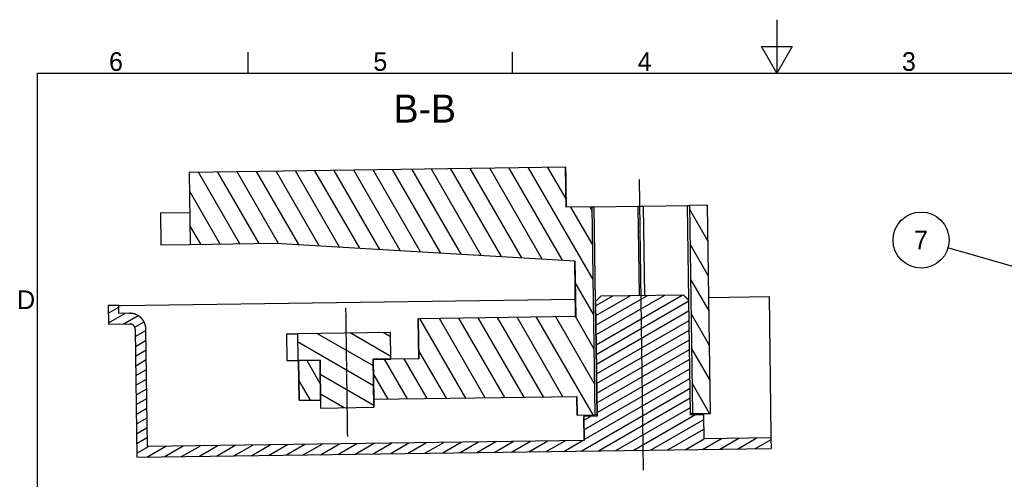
# Model space of a CAD drawing. Extents: x 553 to 1147, y -554 to 286.
# Tile 40 of 49: x 566 to 935, y 114 to 286. Entities that reach past the tile are written whole.
import ezdxf

# ---------------------------------------------------------------- set-up
doc = ezdxf.new("R2010")
doc.units = 0
doc.header["$LTSCALE"] = 2
doc.linetypes.add('CHAIN', pattern=[0.3543, 0.2362, -0.0295, 0.0591, -0.0295])
doc.layers.get('0').update_dxf_attribs({"linetype": 'CONTINUOUS'})
for name, color, linetype in [('AXE_DE_CONSTRUCTION__ISO_', 7, 'CHAIN'), ('CADRE__ISO_', 7, 'CONTINUOUS'), ('COUPE_LOCALE', 7, 'CONTINUOUS'), ('HACHURE__ISO_', 7, 'CONTINUOUS'), ('SYMBOLE__ISO_', 7, 'CONTINUOUS'), ('VISIBLE__ISO_', 7, 'CONTINUOUS')]:
    doc.layers.add(name, color=color, linetype=linetype)
doc.styles.add('TEXTE_DE_NOTE__ISO_', font='txt')

# ---------------------------------------------------------------- blocks, each defined once
blk = doc.blocks.new('*U31')
at = {"layer": 'CADRE__ISO_', "style": 'TEXTE_DE_NOTE__ISO_'}
blk.add_text('3', height=3.5, dxfattribs=at).set_placement((171.93, 410.4))
blk = doc.blocks.new('*U33')
at = {"layer": 'CADRE__ISO_', "style": 'TEXTE_DE_NOTE__ISO_'}
blk.add_text('4', height=3.5, dxfattribs=at).set_placement((122.44, 410.4))
blk = doc.blocks.new('*U35')
at = {"layer": 'CADRE__ISO_', "style": 'TEXTE_DE_NOTE__ISO_'}
blk.add_text('5', height=3.5, dxfattribs=at).set_placement((72.93, 410.4))
blk = doc.blocks.new('*U37')
at = {"layer": 'CADRE__ISO_', "style": 'TEXTE_DE_NOTE__ISO_'}
blk.add_text('6', height=3.5, dxfattribs=at).set_placement((23.43, 410.4))
blk = doc.blocks.new('*U45')
at = {"layer": 'CADRE__ISO_', "style": 'TEXTE_DE_NOTE__ISO_'}
blk.add_text('D', height=3.5, dxfattribs=at).set_placement((6.21, 365.75))
blk = doc.blocks.new('CADRES_DEFAULT_BORDER')
at = {"layer": 'CADRE__ISO_'}
for p, q in [((49.5, 410), (49.5, 413.9)), ((99, 410), (99, 413.9))]:
    blk.add_line(p, q, dxfattribs=at)
at = {"layer": 'CADRE__ISO_', "flags": 128}
for points in [[(148.5, 420), (148.5, 410), (145.61, 415), (151.39, 415), (148.5, 410)], [(10, 10), (10, 410), (287, 410), (287, 10), (10, 10)]]:
    blk.add_lwpolyline(points, dxfattribs=at)
at = {"layer": 'COUPE_LOCALE'}
for name in ['*U37', '*U35', '*U33', '*U31', '*U45']:
    blk.add_blockref(name, (0, 0), dxfattribs=at)
blk = doc.blocks.new('*U63')
at = {"layer": 'SYMBOLE__ISO_'}
blk.add_text('B-B', height=10.5, dxfattribs=at).set_placement((706.36, 247.31))
blk = doc.blocks.new('*X64')
at = {"color": 0}
for p, q in [((782.04, 178.6), (788.45, 182.31)), ((782.09, 174.97), (794.96, 182.4)), ((782.14, 171.33), (801.46, 182.49)), ((782.19, 167.69), (807.97, 182.58)), ((782.24, 164.05), (814.47, 182.67)), ((599.52, 175.88), (603.49, 178.17)), ((782.29, 160.42), (816.99, 180.45)), ((599.57, 172.24), (605.71, 175.79)), ((605.12, 171.78), (610.66, 174.98)), ((782.34, 156.78), (817.04, 176.82)), ((609.44, 170.61), (612.91, 172.61)), ((782.39, 153.14), (817.09, 173.18)), ((609.64, 167.06), (613.61, 169.35)), ((782.44, 149.51), (817.14, 169.54)), ((609.69, 163.42), (613.66, 165.71)), ((782.49, 145.87), (817.19, 165.9)), ((609.74, 159.78), (613.71, 162.08)), ((782.54, 142.23), (817.24, 162.27)), ((782.59, 138.59), (817.29, 158.63)), ((609.79, 156.15), (613.76, 158.44)), ((777.67, 132.09), (817.34, 154.99)), ((609.84, 152.51), (613.81, 154.8)), ((777.72, 128.45), (817.39, 151.35)), ((609.89, 148.87), (613.86, 151.16)), ((609.94, 145.23), (613.91, 147.53)), ((776.6, 124.14), (817.44, 147.72)), ((609.99, 141.6), (613.96, 143.89)), ((783.11, 124.23), (817.49, 144.08)), ((610.04, 137.96), (614.01, 140.25)), ((789.61, 124.32), (817.54, 140.44)), ((610.09, 134.32), (614.06, 136.61)), ((777.62, 135.73), (780.15, 137.19)), ((796.12, 124.41), (819.19, 137.73)), ((610.14, 130.69), (614.11, 132.98)), ((802.62, 124.5), (822.6, 136.03)), ((610.19, 127.05), (614.16, 129.34)), ((809.13, 124.59), (822.65, 132.4)), ((610.24, 123.41), (614.56, 125.91)), ((613.97, 121.9), (621.07, 126)), ((620.48, 121.99), (627.57, 126.09)), ((626.98, 122.08), (634.08, 126.18)), ((633.49, 122.17), (640.58, 126.27)), ((639.99, 122.26), (647.09, 126.35)), ((646.5, 122.35), (653.6, 126.44)), ((653, 122.44), (660.1, 126.53)), ((659.51, 122.53), (666.61, 126.62)), ((666.01, 122.62), (673.11, 126.71)), ((672.52, 122.7), (679.62, 126.8)), ((679.02, 122.79), (686.12, 126.89)), ((685.53, 122.88), (692.63, 126.98)), ((692.03, 122.97), (699.13, 127.07)), ((698.54, 123.06), (705.64, 127.16)), ((705.04, 123.15), (712.14, 127.25)), ((711.55, 123.24), (718.65, 127.34)), ((718.05, 123.33), (725.15, 127.43)), ((724.56, 123.42), (731.66, 127.52)), ((731.06, 123.51), (738.16, 127.61)), ((737.57, 123.6), (744.67, 127.7)), ((744.07, 123.69), (751.17, 127.79)), ((750.58, 123.78), (757.68, 127.88)), ((757.09, 123.87), (764.18, 127.97)), ((763.59, 123.96), (770.69, 128.06)), ((770.1, 124.05), (777.19, 128.15)), ((815.63, 124.68), (822.73, 128.77)), ((822.14, 124.77), (829.24, 128.86)), ((828.64, 124.85), (835.74, 128.95)), ((835.15, 124.94), (842.25, 129.04)), ((841.65, 125.03), (847.75, 128.56))]:
    blk.add_line(p, q, dxfattribs=at)
blk = doc.blocks.new('*X65')
at = {"color": 0}
for p, q in [((648.73, 201.88), (633.26, 228.67)), ((656, 201.98), (640.53, 228.77)), ((663.32, 202), (647.81, 228.87)), ((670.92, 201.55), (655.08, 228.97)), ((678.51, 201.1), (662.36, 229.07)), ((686.1, 200.66), (669.63, 229.18)), ((693.69, 200.21), (676.91, 229.28)), ((701.28, 199.76), (684.18, 229.38)), ((708.87, 199.31), (691.46, 229.48)), ((716.47, 198.86), (698.73, 229.58)), ((724.06, 198.41), (706.01, 229.68)), ((731.65, 197.96), (713.28, 229.78)), ((739.24, 197.51), (720.55, 229.88)), ((746.83, 197.06), (727.83, 229.98)), ((754.42, 196.61), (735.1, 230.08)), ((762.02, 196.16), (742.38, 230.18)), ((769.61, 195.72), (749.65, 230.28)), ((781.13, 188.45), (756.93, 230.38)), ((770.97, 218.75), (764.2, 230.48)), ((641.45, 201.78), (629.92, 221.77)), ((780.95, 201.46), (772.79, 215.59)), ((780.78, 214.47), (780.07, 215.69)), ((824.19, 202.78), (817.29, 214.73)), ((824.01, 215.79), (823.72, 216.3)), ((634.18, 201.68), (630.09, 208.76)), ((824.37, 189.77), (817.47, 201.72)), ((824.55, 176.76), (817.65, 188.71)), ((781.31, 175.44), (774.41, 187.39)), ((733.45, 144.05), (716.26, 173.81)), ((740.72, 144.15), (723.54, 173.91)), ((748, 144.25), (730.81, 174.01)), ((755.27, 144.35), (738.09, 174.11)), ((762.55, 144.45), (745.36, 174.21)), ((769.82, 144.55), (752.63, 174.31)), ((781.1, 137.7), (759.91, 174.41)), ((781.67, 149.42), (767.18, 174.51)), ((781.49, 162.43), (774.46, 174.61)), ((824.72, 163.75), (817.82, 175.7)), ((824.9, 150.74), (818, 162.69)), ((711.62, 143.75), (703.03, 158.63)), ((718.9, 143.85), (710.31, 158.73)), ((726.17, 143.95), (715.76, 161.98)), ((678.94, 149.56), (673.93, 158.23)), ((704.35, 143.65), (698.84, 153.18)), ((675.25, 143.24), (670.9, 150.78)), ((824.75, 138.3), (818.18, 149.68))]:
    blk.add_line(p, q, dxfattribs=at)
blk = doc.blocks.new('*X66')
at = {"color": 0}
for p, q in [((698.8, 156.07), (677.66, 168.28)), ((705.38, 159.61), (690.07, 168.45)), ((705.28, 167), (702.47, 168.62)), ((698.91, 148.68), (670.44, 165.12)), ((699.01, 141.29), (678.89, 152.91)), ((687.82, 140.42), (678.99, 145.52))]:
    blk.add_line(p, q, dxfattribs=at)
blk = doc.blocks.new('*U85')
at = {"layer": 'SYMBOLE__ISO_', "linetype": 'CONTINUOUS'}
for p, q in [((205.02, 370.79), (204.58, 370.61)), ((205.46, 370.61), (205.02, 370.79)), ((204.58, 370.61), (204.4, 370.17)), ((204.4, 370.17), (204.58, 369.72)), ((205.02, 369.54), (204.58, 369.72)), ((205.46, 369.72), (205.02, 369.54)), ((205.46, 370.61), (205.65, 370.17)), ((205.65, 370.17), (205.46, 369.72))]:
    blk.add_line(p, q, dxfattribs=at)
for points in [[(205.02, 370.79), (204.58, 370.61), (205.46, 370.61)], [(204.58, 370.61), (204.4, 370.17), (205.65, 370.17)], [(204.4, 370.17), (204.58, 369.72), (205.46, 369.72)]]:
    blk.add_solid(points, dxfattribs=at)
at = {"layer": 'SYMBOLE__ISO_', "linetype": 'CONTINUOUS', "extrusion": (0, 0, -1)}
for points in [[(-204.4, 370.17), (-205.65, 370.17), (-205.46, 369.72)], [(-204.58, 370.61), (-205.46, 370.61), (-205.65, 370.17)], [(-204.58, 369.72), (-205.46, 369.72), (-205.02, 369.54)]]:
    blk.add_solid(points, dxfattribs=at)
blk = doc.blocks.new('*U86')
at = {"layer": 'SYMBOLE__ISO_', "style": 'TEXTE_DE_NOTE__ISO_'}
blk.add_text('7', height=3.5, dxfattribs=at).set_placement((174.18, 376.93))
blk = doc.blocks.new('REPÈRE11')
at = {"layer": 'SYMBOLE__ISO_'}
for q in [(180.55, 377.23), (204.42, 370.34)]:
    blk.add_line((202.62, 370.86), q, dxfattribs=at)
for centre, radius in [((175.52, 378.68), 5.25), ((205.02, 370.17), 0.625)]:
    blk.add_circle(centre, radius, dxfattribs=at)
at = {"layer": 'COUPE_LOCALE'}
blk.add_blockref('*U86', (0, 0), dxfattribs=at)
at = {"layer": 'SYMBOLE__ISO_', "linetype": 'CONTINUOUS'}
blk.add_blockref('*U85', (0, 0), dxfattribs=at)

msp = doc.modelspace()

# ---------------------------------------------------------------- linework, layer by layer
at = {"layer": 'AXE_DE_CONSTRUCTION__ISO_', "linetype": 'CHAIN'}
for p, q in [((799.99, 116.98), (798.49, 226.16)), ((689.19, 129.57), (688.53, 177.86))]:
    msp.add_line(p, q, dxfattribs=at)
at = {"layer": 'VISIBLE__ISO_'}
for p, q in [((770.81, 230.57), (629.82, 228.63)), ((771.01, 215.57), (770.81, 230.57)), ((770.81, 230.57), (770.81, 230.57)), ((629.82, 228.63), (630.19, 201.63)), ((780.76, 215.7), (771.01, 215.57)), ((780.76, 215.7), (781.54, 215.71)), ((781.83, 137.71), (780.76, 215.7)), ((781.54, 215.71), (798.01, 215.94)), ((782.03, 180.25), (781.54, 215.71)), ((798.01, 215.94), (800.01, 215.97)), ((798.47, 182.44), (798.01, 215.94)), ((800.01, 215.97), (816.48, 216.2)), ((800.47, 182.47), (800.01, 215.97)), ((816.48, 216.2), (817.27, 216.21)), ((816.97, 180.73), (816.48, 216.2)), ((824, 216.3), (817.27, 216.21)), ((817.27, 216.21), (818.34, 138.21)), ((825.07, 138.31), (824, 216.3)), ((824, 216.3), (824.01, 216.3)), ((825.08, 138.31), (824.01, 216.3)), ((619.03, 213.48), (630.03, 213.63)), ((619.03, 213.48), (619.19, 201.48)), ((619.19, 201.48), (630.19, 201.63)), ((630.19, 201.63), (662.19, 202.07)), ((662.19, 202.07), (774.3, 195.44)), ((774.58, 174.62), (774.29, 195.44)), ((774.3, 195.44), (774.59, 174.62)), ((604.39, 178.77), (774.49, 181.11)), ((783.97, 182.25), (782, 180.22)), ((783.97, 182.25), (783.99, 182.25)), ((814.96, 182.67), (783.99, 182.25)), ((814.96, 182.67), (814.97, 182.67)), ((814.97, 182.67), (817, 180.7)), ((824.48, 181.8), (847.01, 182.11)), ((847.01, 182.11), (847.73, 130.12)), ((603.48, 178.76), (599.48, 178.7)), ((599.48, 178.7), (599.57, 171.7)), ((603.48, 178.76), (604.39, 178.77)), ((603.52, 175.76), (603.48, 178.76)), ((782.01, 180.22), (782, 180.22)), ((782.59, 137.22), (782, 180.22)), ((782.01, 180.22), (782.61, 137.22)), ((817.58, 137.7), (816.99, 180.7)), ((817, 180.7), (816.99, 180.7)), ((817.59, 137.7), (817, 180.7)), ((607.52, 175.81), (603.52, 175.76)), ((607.52, 175.81), (608.43, 175.83)), ((715.58, 173.8), (715.6, 173.8)), ((715.79, 158.8), (715.58, 173.8)), ((774.59, 174.62), (715.6, 173.8)), ((715.6, 173.8), (715.8, 158.8)), ((599.57, 171.7), (607.57, 171.81)), ((609.6, 169.84), (610.26, 121.85)), ((614.21, 125.9), (613.6, 169.9)), ((666.29, 168.12), (670.4, 168.18)), ((666.29, 168.12), (666.43, 158.12)), ((705.25, 168.66), (670.4, 168.18)), ((670.4, 168.18), (670.53, 158.18)), ((705.39, 158.66), (705.25, 168.66)), ((715.8, 158.8), (698.77, 158.57)), ((698.77, 158.57), (705.39, 158.66)), ((666.43, 158.12), (670.53, 158.18)), ((670.53, 158.18), (678.82, 158.29)), ((671, 143.19), (670.79, 158.18)), ((678.82, 158.29), (670.8, 158.18)), ((670.8, 158.18), (671.01, 143.19)), ((679.02, 143.3), (678.82, 158.29)), ((678.82, 158.29), (679.06, 140.3)), ((698.77, 158.57), (698.98, 143.57)), ((699.02, 140.57), (698.77, 158.57)), ((698.98, 143.57), (775, 144.62)), ((775.09, 137.62), (774.99, 144.62)), ((775, 144.62), (775.1, 137.62)), ((671.01, 143.19), (671, 143.19)), ((671.01, 143.19), (679.02, 143.3)), ((679, 143.3), (679.04, 140.3)), ((679.06, 140.3), (679.04, 140.3)), ((679.06, 140.3), (699.02, 140.57)), ((699, 143.57), (699.04, 140.57)), ((699.04, 140.57), (699.02, 140.57)), ((775.09, 137.62), (775.1, 137.62)), ((775.1, 137.62), (781.83, 137.71)), ((777.6, 137.15), (777.59, 137.15)), ((777.72, 128.15), (777.59, 137.15)), ((782.61, 137.22), (777.6, 137.15)), ((777.6, 137.15), (777.73, 128.15)), ((782.59, 137.72), (781.83, 137.71)), ((818.34, 138.21), (817.58, 138.2)), ((822.58, 137.77), (817.58, 137.7)), ((818.34, 138.21), (825.07, 138.31)), ((822.7, 128.77), (822.58, 137.77)), ((822.59, 137.77), (822.58, 137.77)), ((822.71, 128.77), (822.59, 137.77)), ((825.07, 138.31), (825.08, 138.31)), ((847.74, 129.12), (822.7, 128.77)), ((847.73, 130.12), (847.74, 129.12)), ((847.74, 129.12), (847.8, 125.12)), ((777.73, 128.15), (614.21, 125.9)), ((610.26, 121.85), (847.8, 125.12))]:
    msp.add_line(p, q, dxfattribs=at)
at = {"layer": 'VISIBLE__ISO_', "flags": 128}
for points in [[(783.99, 182.25), (783.91, 182.17), (783.83, 182.09), (783.75, 182.01), (783.68, 181.92), (783.6, 181.84), (783.52, 181.76), (783.44, 181.68), (783.36, 181.6), (783.28, 181.51), (783.19, 181.43), (783.11, 181.35), (783.03, 181.26), (782.95, 181.18), (782.87, 181.09), (782.78, 181.01), (782.7, 180.92), (782.62, 180.84), (782.53, 180.75), (782.45, 180.66), (782.36, 180.57), (782.27, 180.49), (782.19, 180.4), (782.1, 180.31), (782.01, 180.22)], [(816.99, 180.7), (816.9, 180.79), (816.81, 180.87), (816.72, 180.96), (816.63, 181.05), (816.54, 181.13), (816.46, 181.22), (816.37, 181.3), (816.28, 181.38), (816.2, 181.47), (816.11, 181.55), (816.03, 181.63), (815.94, 181.72), (815.86, 181.8), (815.77, 181.88), (815.69, 181.96), (815.61, 182.04), (815.52, 182.12), (815.44, 182.2), (815.36, 182.28), (815.28, 182.36), (815.2, 182.44), (815.12, 182.52), (815.04, 182.59), (814.96, 182.67)]]:
    msp.add_lwpolyline(points, dxfattribs=at)
at = {"layer": 'VISIBLE__ISO_'}
for points in [[(770.81, 230.57, 0), (770.81, 230.39, 0), (770.81, 230.2, 0), (770.82, 230.02, 0), (770.82, 229.84, 0), (770.82, 229.66, 0), (770.82, 229.48, 0), (770.83, 229.3, 0), (770.83, 229.12, 0), (770.83, 228.94, 0), (770.83, 228.77, 0), (770.84, 228.59, 0), (770.84, 228.41, 0), (770.84, 228.24, 0), (770.84, 228.06, 0), (770.85, 227.89, 0), (770.85, 227.72, 0), (770.85, 227.54, 0), (770.85, 227.37, 0), (770.86, 227.2, 0), (770.86, 227.03, 0), (770.86, 226.86, 0), (770.86, 226.69, 0), (770.86, 226.52, 0), (770.87, 226.35, 0), (770.87, 226.19, 0), (770.87, 226.02, 0), (770.87, 225.85, 0), (770.88, 225.69, 0), (770.88, 225.53, 0), (770.88, 225.37, 0), (770.88, 225.2, 0), (770.88, 225.04, 0), (770.89, 224.88, 0), (770.89, 224.72, 0), (770.89, 224.57, 0), (770.89, 224.41, 0), (770.89, 224.25, 0), (770.9, 224.1, 0), (770.9, 223.95, 0), (770.9, 223.79, 0), (770.9, 223.64, 0), (770.91, 223.49, 0), (770.91, 223.34, 0), (770.91, 223.19, 0), (770.91, 223.05, 0), (770.91, 222.9, 0), (770.92, 222.75, 0), (770.92, 222.61, 0), (770.92, 222.47, 0), (770.92, 222.33, 0), (770.92, 222.19, 0), (770.93, 222.05, 0), (770.93, 221.91, 0), (770.93, 221.77, 0), (770.93, 221.63, 0), (770.93, 221.5, 0), (770.93, 221.37, 0), (770.94, 221.23, 0), (770.94, 221.1, 0), (770.94, 220.97, 0), (770.94, 220.84, 0), (770.94, 220.72, 0), (770.95, 220.59, 0), (770.95, 220.47, 0), (770.95, 220.34, 0), (770.95, 220.22, 0), (770.95, 220.1, 0), (770.96, 219.98, 0), (770.96, 219.86, 0), (770.96, 219.75, 0), (770.96, 219.63, 0), (770.96, 219.52, 0), (770.96, 219.41, 0), (770.96, 219.29, 0), (770.97, 219.19, 0), (770.97, 219.08, 0), (770.97, 218.97, 0), (770.97, 218.86, 0), (770.97, 218.76, 0), (770.97, 218.66, 0), (770.97, 218.56, 0), (770.98, 218.46, 0), (770.98, 218.36, 0), (770.98, 218.26, 0), (770.98, 218.17, 0), (770.98, 218.07, 0), (770.98, 217.98, 0), (770.98, 217.89, 0), (770.99, 217.8, 0), (770.99, 217.71, 0), (770.99, 217.63, 0), (770.99, 217.54, 0), (770.99, 217.46, 0), (770.99, 217.38, 0), (770.99, 217.3, 0), (770.99, 217.22, 0), (770.99, 217.14, 0), (771, 217.07, 0), (771, 216.99, 0), (771, 216.92, 0), (771, 216.85, 0), (771, 216.78, 0), (771, 216.72, 0), (771, 216.65, 0), (771, 216.59, 0), (771, 216.52, 0), (771, 216.46, 0), (771, 216.4, 0), (771, 216.35, 0), (771.01, 216.29, 0), (771.01, 216.24, 0), (771.01, 216.18, 0), (771.01, 216.13, 0), (771.01, 216.08, 0), (771.01, 216.04, 0), (771.01, 215.99, 0), (771.01, 215.94, 0), (771.01, 215.9, 0), (771.01, 215.86, 0), (771.01, 215.82, 0), (771.01, 215.78, 0), (771.01, 215.75, 0), (771.01, 215.71, 0), (771.01, 215.68, 0), (771.01, 215.65, 0), (771.01, 215.62, 0), (771.02, 215.6, 0), (771.02, 215.57, 0)], [(774.29, 195.44, 0), (774.29, 195.44, 0), (774.29, 195.44, 0), (774.29, 195.44, 0), (774.29, 195.44, 0), (774.29, 195.44, 0), (774.29, 195.44, 0), (774.29, 195.44, 0), (774.29, 195.44, 0), (774.29, 195.44, 0), (774.29, 195.44, 0), (774.29, 195.44, 0), (774.29, 195.44, 0), (774.29, 195.44, 0), (774.29, 195.44, 0), (774.29, 195.44, 0), (774.29, 195.44, 0), (774.29, 195.44, 0), (774.29, 195.44, 0), (774.29, 195.44, 0), (774.29, 195.44, 0), (774.29, 195.44, 0), (774.29, 195.44, 0), (774.29, 195.44, 0), (774.29, 195.44, 0), (774.29, 195.44, 0), (774.29, 195.44, 0), (774.29, 195.44, 0), (774.29, 195.44, 0), (774.29, 195.44, 0), (774.29, 195.44, 0), (774.29, 195.44, 0), (774.29, 195.44, 0), (774.29, 195.44, 0), (774.29, 195.44, 0), (774.29, 195.44, 0), (774.29, 195.44, 0), (774.29, 195.44, 0), (774.29, 195.44, 0), (774.29, 195.44, 0), (774.29, 195.44, 0), (774.29, 195.44, 0), (774.29, 195.44, 0), (774.29, 195.44, 0), (774.29, 195.44, 0), (774.29, 195.44, 0), (774.29, 195.44, 0), (774.29, 195.44, 0), (774.29, 195.44, 0), (774.29, 195.44, 0), (774.29, 195.44, 0), (774.29, 195.44, 0), (774.29, 195.44, 0), (774.29, 195.44, 0), (774.29, 195.44, 0), (774.29, 195.44, 0), (774.29, 195.44, 0), (774.29, 195.44, 0), (774.29, 195.44, 0), (774.29, 195.44, 0), (774.29, 195.44, 0), (774.29, 195.44, 0), (774.29, 195.44, 0), (774.29, 195.44, 0), (774.29, 195.44, 0), (774.29, 195.44, 0), (774.29, 195.44, 0), (774.29, 195.44, 0), (774.29, 195.44, 0), (774.29, 195.44, 0), (774.29, 195.44, 0), (774.29, 195.44, 0), (774.29, 195.44, 0), (774.29, 195.44, 0), (774.29, 195.44, 0), (774.29, 195.44, 0), (774.29, 195.44, 0), (774.29, 195.44, 0), (774.29, 195.44, 0), (774.29, 195.44, 0), (774.29, 195.44, 0), (774.29, 195.44, 0), (774.29, 195.44, 0), (774.29, 195.44, 0), (774.29, 195.44, 0), (774.3, 195.44, 0), (774.3, 195.44, 0), (774.3, 195.44, 0), (774.3, 195.44, 0), (774.3, 195.44, 0), (774.3, 195.44, 0), (774.3, 195.44, 0), (774.3, 195.44, 0), (774.3, 195.44, 0), (774.3, 195.44, 0), (774.3, 195.44, 0), (774.3, 195.44, 0), (774.3, 195.44, 0), (774.3, 195.44, 0), (774.3, 195.44, 0), (774.3, 195.44, 0), (774.3, 195.44, 0), (774.3, 195.44, 0), (774.3, 195.44, 0), (774.3, 195.44, 0), (774.3, 195.44, 0), (774.3, 195.44, 0), (774.3, 195.44, 0), (774.3, 195.44, 0), (774.3, 195.44, 0), (774.3, 195.44, 0), (774.3, 195.44, 0), (774.3, 195.44, 0), (774.3, 195.44, 0), (774.3, 195.44, 0), (774.3, 195.44, 0), (774.3, 195.44, 0), (774.3, 195.44, 0), (774.3, 195.44, 0), (774.3, 195.44, 0), (774.3, 195.44, 0), (774.3, 195.44, 0), (774.3, 195.44, 0), (774.3, 195.44, 0), (774.3, 195.44, 0), (774.3, 195.44, 0), (774.3, 195.44, 0), (774.3, 195.44, 0), (774.3, 195.44, 0)], [(613.6, 169.9, 0), (613.6, 169.97, 0), (613.6, 170.04, 0), (613.59, 170.12, 0), (613.59, 170.19, 0), (613.59, 170.27, 0), (613.58, 170.34, 0), (613.57, 170.41, 0), (613.57, 170.49, 0), (613.56, 170.56, 0), (613.55, 170.63, 0), (613.54, 170.7, 0), (613.52, 170.78, 0), (613.51, 170.85, 0), (613.5, 170.92, 0), (613.49, 171, 0), (613.47, 171.07, 0), (613.45, 171.14, 0), (613.44, 171.21, 0), (613.42, 171.28, 0), (613.4, 171.35, 0), (613.38, 171.42, 0), (613.36, 171.5, 0), (613.34, 171.57, 0), (613.32, 171.64, 0), (613.3, 171.71, 0), (613.27, 171.78, 0), (613.25, 171.84, 0), (613.22, 171.91, 0), (613.2, 171.98, 0), (613.17, 172.05, 0), (613.14, 172.12, 0), (613.11, 172.19, 0), (613.08, 172.25, 0), (613.05, 172.32, 0), (613.02, 172.39, 0), (612.99, 172.46, 0), (612.96, 172.52, 0), (612.92, 172.59, 0), (612.89, 172.65, 0), (612.85, 172.72, 0), (612.82, 172.78, 0), (612.78, 172.84, 0), (612.74, 172.91, 0), (612.71, 172.97, 0), (612.67, 173.03, 0), (612.63, 173.09, 0), (612.59, 173.16, 0), (612.54, 173.22, 0), (612.5, 173.28, 0), (612.46, 173.34, 0), (612.42, 173.4, 0), (612.37, 173.46, 0), (612.33, 173.51, 0), (612.28, 173.57, 0), (612.23, 173.63, 0), (612.19, 173.69, 0), (612.14, 173.74, 0), (612.09, 173.8, 0), (612.04, 173.85, 0), (611.99, 173.91, 0), (611.94, 173.96, 0), (611.89, 174.01, 0), (611.84, 174.06, 0), (611.79, 174.12, 0), (611.73, 174.17, 0), (611.68, 174.22, 0), (611.62, 174.27, 0), (611.57, 174.32, 0), (611.51, 174.36, 0), (611.46, 174.41, 0), (611.4, 174.46, 0), (611.34, 174.5, 0), (611.29, 174.55, 0), (611.23, 174.6, 0), (611.17, 174.64, 0), (611.11, 174.68, 0), (611.05, 174.73, 0), (610.99, 174.77, 0), (610.93, 174.81, 0), (610.87, 174.85, 0), (610.8, 174.89, 0), (610.74, 174.93, 0), (610.68, 174.97, 0), (610.62, 175, 0), (610.55, 175.04, 0), (610.49, 175.08, 0), (610.42, 175.11, 0), (610.36, 175.15, 0), (610.29, 175.18, 0), (610.23, 175.21, 0), (610.16, 175.24, 0), (610.09, 175.27, 0), (610.02, 175.3, 0), (609.96, 175.33, 0), (609.89, 175.36, 0), (609.82, 175.39, 0), (609.75, 175.42, 0), (609.68, 175.44, 0), (609.62, 175.47, 0), (609.54, 175.49, 0), (609.48, 175.51, 0), (609.4, 175.54, 0), (609.34, 175.56, 0), (609.26, 175.58, 0), (609.19, 175.6, 0), (609.12, 175.62, 0), (609.05, 175.64, 0), (608.98, 175.66, 0), (608.91, 175.67, 0), (608.84, 175.69, 0), (608.76, 175.7, 0), (608.69, 175.72, 0), (608.62, 175.73, 0), (608.55, 175.74, 0), (608.47, 175.75, 0), (608.4, 175.76, 0), (608.33, 175.77, 0), (608.25, 175.78, 0), (608.18, 175.79, 0), (608.11, 175.79, 0), (608.03, 175.8, 0), (607.96, 175.8, 0), (607.89, 175.81, 0), (607.81, 175.81, 0), (607.74, 175.81, 0), (607.67, 175.81, 0), (607.59, 175.81, 0), (607.52, 175.81, 0)], [(609.6, 169.84, 0), (609.6, 169.87, 0), (609.6, 169.89, 0), (609.6, 169.92, 0), (609.6, 169.94, 0), (609.6, 169.97, 0), (609.59, 169.99, 0), (609.59, 170.01, 0), (609.59, 170.04, 0), (609.59, 170.06, 0), (609.58, 170.09, 0), (609.58, 170.11, 0), (609.58, 170.14, 0), (609.57, 170.16, 0), (609.57, 170.18, 0), (609.56, 170.21, 0), (609.56, 170.23, 0), (609.55, 170.26, 0), (609.55, 170.28, 0), (609.54, 170.3, 0), (609.53, 170.33, 0), (609.53, 170.35, 0), (609.52, 170.38, 0), (609.51, 170.4, 0), (609.51, 170.42, 0), (609.5, 170.44, 0), (609.49, 170.47, 0), (609.48, 170.49, 0), (609.48, 170.51, 0), (609.47, 170.54, 0), (609.46, 170.56, 0), (609.45, 170.58, 0), (609.44, 170.61, 0), (609.43, 170.63, 0), (609.42, 170.65, 0), (609.41, 170.67, 0), (609.4, 170.69, 0), (609.39, 170.72, 0), (609.38, 170.74, 0), (609.36, 170.76, 0), (609.35, 170.78, 0), (609.34, 170.8, 0), (609.33, 170.82, 0), (609.32, 170.85, 0), (609.3, 170.87, 0), (609.29, 170.89, 0), (609.28, 170.91, 0), (609.26, 170.93, 0), (609.25, 170.95, 0), (609.24, 170.97, 0), (609.22, 170.99, 0), (609.21, 171.01, 0), (609.19, 171.03, 0), (609.18, 171.05, 0), (609.16, 171.07, 0), (609.15, 171.09, 0), (609.13, 171.1, 0), (609.11, 171.12, 0), (609.1, 171.14, 0), (609.08, 171.16, 0), (609.07, 171.18, 0), (609.05, 171.2, 0), (609.03, 171.21, 0), (609.01, 171.23, 0), (609, 171.25, 0), (608.98, 171.27, 0), (608.96, 171.28, 0), (608.94, 171.3, 0), (608.92, 171.31, 0), (608.91, 171.33, 0), (608.89, 171.35, 0), (608.87, 171.36, 0), (608.85, 171.38, 0), (608.83, 171.39, 0), (608.81, 171.41, 0), (608.79, 171.42, 0), (608.77, 171.44, 0), (608.75, 171.45, 0), (608.73, 171.47, 0), (608.71, 171.48, 0), (608.69, 171.49, 0), (608.67, 171.51, 0), (608.65, 171.52, 0), (608.63, 171.53, 0), (608.61, 171.54, 0), (608.59, 171.56, 0), (608.56, 171.57, 0), (608.54, 171.58, 0), (608.52, 171.59, 0), (608.5, 171.6, 0), (608.48, 171.61, 0), (608.45, 171.62, 0), (608.43, 171.63, 0), (608.41, 171.65, 0), (608.39, 171.66, 0), (608.36, 171.66, 0), (608.34, 171.67, 0), (608.32, 171.68, 0), (608.3, 171.69, 0), (608.27, 171.7, 0), (608.25, 171.71, 0), (608.23, 171.72, 0), (608.2, 171.72, 0), (608.18, 171.73, 0), (608.16, 171.74, 0), (608.13, 171.74, 0), (608.11, 171.75, 0), (608.09, 171.76, 0), (608.06, 171.76, 0), (608.04, 171.77, 0), (608.01, 171.77, 0), (607.99, 171.78, 0), (607.97, 171.78, 0), (607.94, 171.79, 0), (607.92, 171.79, 0), (607.89, 171.79, 0), (607.87, 171.8, 0), (607.84, 171.8, 0), (607.82, 171.8, 0), (607.79, 171.81, 0), (607.77, 171.81, 0), (607.75, 171.81, 0), (607.72, 171.81, 0), (607.7, 171.81, 0), (607.67, 171.81, 0), (607.65, 171.81, 0), (607.62, 171.81, 0), (607.6, 171.81, 0), (607.57, 171.81, 0)]]:
    msp.add_polyline3d(points, dxfattribs=at)

# ---------------------------------------------------------------- block references
at = {"xscale": 2, "yscale": 2, "zscale": 2}
msp.add_blockref('CADRES_DEFAULT_BORDER', (552.94, -554.1), dxfattribs=at)
at = {"layer": 'COUPE_LOCALE'}
msp.add_blockref('*U63', (0, 0), dxfattribs=at)
at = {"layer": 'HACHURE__ISO_', "color": 7, "linetype": 'CONTINUOUS'}
for name in ['*X65', '*X64', '*X66']:
    msp.add_blockref(name, (0, 0), dxfattribs=at)
at = {"layer": 'SYMBOLE__ISO_', "xscale": 2, "yscale": 2, "zscale": 2}
msp.add_blockref('REPÈRE11', (552.94, -554.1), dxfattribs=at)

doc.saveas('drawing.dxf')
